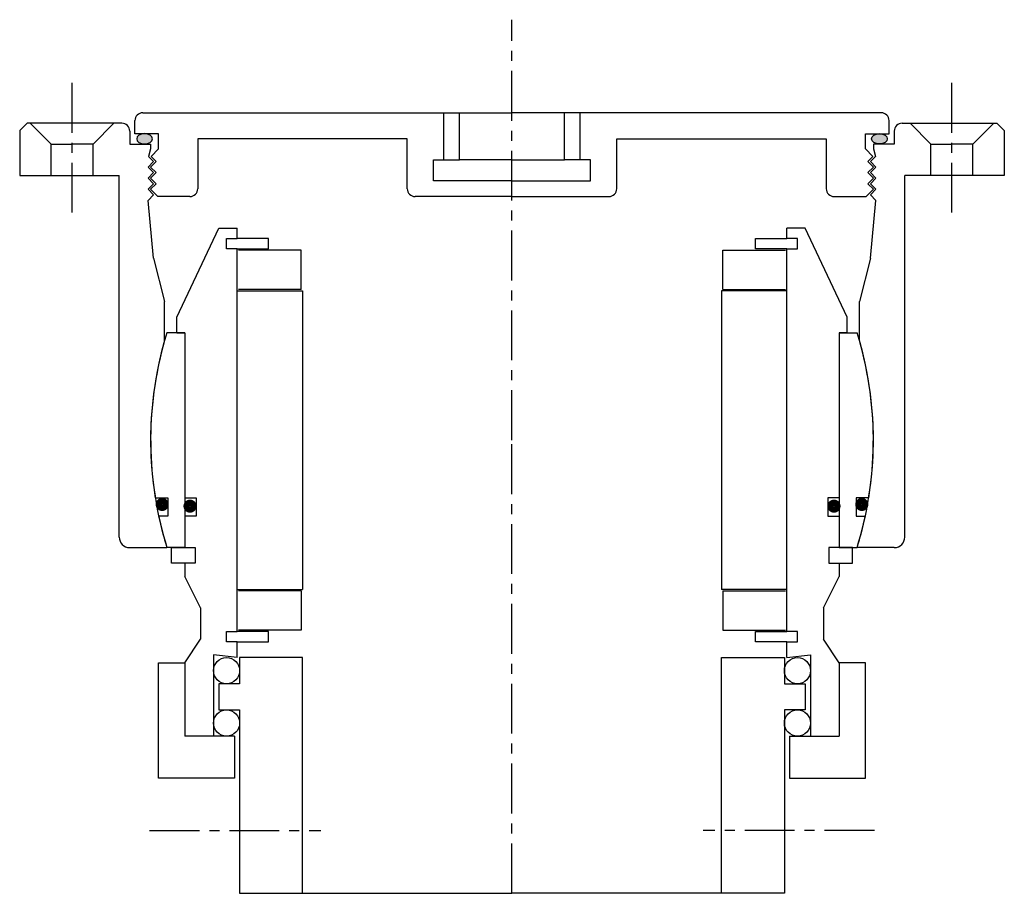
# Model space of a CAD drawing. Header units: millimetres. Extents: x -94 to 94, y 0 to 167.
import ezdxf

# ---------------------------------------------------------------- set-up
doc = ezdxf.new("R2010")
doc.units = ezdxf.units.MM
doc.header["$LTSCALE"] = 0.3
doc.header["$MEASUREMENT"] = 0
doc.linetypes.add('CENTER', pattern=[50.8, 31.75, -6.35, 6.35, -6.35])
doc.layers.get('0').update_dxf_attribs({"linetype": 'CONTINUOUS'})
doc.layers.add('Center', color=1, linetype='CENTER')

# ---------------------------------------------------------------- blocks, each defined once
blk = doc.blocks.new('4s080-bearing')
for p, q in [((-64, 23.5), (-56, 40.5)), ((-56, 40.5), (-52.5, 40.5)), ((-52.5, 38.5), (-52.5, 40.5)), ((56, 40.5), (52.5, 40.5)), ((52.5, 38.5), (52.5, 40.5)), ((64, 23.5), (56, 40.5)), ((-54.5, 36.5), (-54.5, 38.5)), ((-54.5, 38.5), (-52.5, 38.5)), ((-46.5, 38.5), (-52.5, 38.5)), ((-46.5, 36.5), (-46.5, 38.5)), ((46.5, 38.5), (52.5, 38.5)), ((46.5, 36.5), (46.5, 38.5)), ((54.5, 38.5), (52.5, 38.5)), ((54.5, 36.5), (54.5, 38.5)), ((-52.5, 36.5), (-54.5, 36.5)), ((-52.5, -36.5), (-52.5, 36.5)), ((-52.5, 36.5), (-46.5, 36.5)), ((-40.25, 36.25), (-52.25, 36.25)), ((-40.25, 28.75), (-40.25, 36.25)), ((40.25, 36.25), (52.25, 36.25)), ((40.25, 28.75), (40.25, 36.25)), ((52.5, 36.5), (46.5, 36.5)), ((52.5, -36.5), (52.5, 36.5)), ((52.5, 36.5), (54.5, 36.5)), ((-52.5, 28.5), (-40, 28.5)), ((-40.25, 28.75), (-52.25, 28.75)), ((-40, 28.5), (-40, -28.5)), ((40, 28.5), (40, -28.5)), ((52.5, 28.5), (40, 28.5)), ((40.25, 28.75), (52.25, 28.75)), ((-64, 20.5), (-64, 23.5)), ((64, 20.5), (64, 23.5)), ((-62.5, 20.5), (-65.88, 20.5)), ((-64, 20.5), (-62.5, 20.5)), ((-62.5, 20.5), (-62.5, -20.5)), ((-62.5, 20.5), (-62.5, -11)), ((62.5, 20.5), (62.5, -20.5)), ((62.5, 20.5), (65.88, 20.5)), ((62.5, 20.5), (62.5, -11)), ((64, 20.5), (62.5, 20.5)), ((-68.12, -11), (-65.7, -11)), ((-65.7, -11), (-65.7, -14.5)), ((-62.5, -11), (-60.3, -11)), ((-60.3, -11), (-60.3, -14.5)), ((60.3, -11), (60.3, -14.5)), ((62.5, -11), (60.3, -11)), ((65.7, -11), (65.7, -14.5)), ((68.12, -11), (65.7, -11)), ((-65.7, -14.5), (-67.46, -14.5)), ((-60.3, -14.5), (-62.5, -14.5)), ((-62.5, -14.5), (-62.5, -20.5)), ((60.3, -14.5), (62.5, -14.5)), ((62.5, -14.5), (62.5, -20.5)), ((65.7, -14.5), (67.46, -14.5)), ((-62.5, -20.5), (-65.88, -20.5)), ((-65, -20.5), (-62.5, -20.5)), ((-65, -23.5), (-65, -20.5)), ((-62.5, -20.5), (-60.5, -20.5)), ((-60.5, -20.5), (-60.5, -23.5)), ((62.5, -20.5), (60.5, -20.5)), ((60.5, -20.5), (60.5, -23.5)), ((62.5, -20.5), (65.88, -20.5)), ((65, -20.5), (62.5, -20.5)), ((65, -23.5), (65, -20.5)), ((-62.5, -23.5), (-65, -23.5)), ((-62.5, -23.5), (-62.5, -26)), ((-60.5, -23.5), (-62.5, -23.5)), ((60.5, -23.5), (62.5, -23.5)), ((62.5, -23.5), (62.5, -26)), ((62.5, -23.5), (65, -23.5)), ((-59.5, -32), (-62.5, -26)), ((59.5, -32), (62.5, -26)), ((-52.5, -28.5), (-40, -28.5)), ((-40.25, -28.75), (-52.25, -28.75)), ((-40.25, -28.75), (-40.25, -36.25)), ((52.5, -28.5), (40, -28.5)), ((40.25, -28.75), (52.25, -28.75)), ((40.25, -28.75), (40.25, -36.25)), ((-59.5, -32), (-59.5, -38)), ((59.5, -32), (59.5, -38)), ((-54.5, -38.5), (-54.5, -36.5)), ((-54.5, -36.5), (-52.5, -36.5)), ((-46.5, -36.5), (-52.5, -36.5)), ((-40.25, -36.25), (-52.25, -36.25)), ((-46.5, -38.5), (-46.5, -36.5)), ((40.25, -36.25), (52.25, -36.25)), ((46.5, -36.5), (52.5, -36.5)), ((46.5, -38.5), (46.5, -36.5)), ((54.5, -36.5), (52.5, -36.5)), ((54.5, -38.5), (54.5, -36.5)), ((-62.5, -42.5), (-59.5, -38)), ((-52.5, -38.5), (-54.5, -38.5)), ((-52.5, -38.5), (-46.5, -38.5)), ((-52.5, -41.5), (-52.5, -38.5)), ((52.5, -38.5), (46.5, -38.5)), ((52.5, -38.5), (54.5, -38.5)), ((52.5, -41.5), (52.5, -38.5)), ((62.5, -42.5), (59.5, -38)), ((-57, -41), (-57, -56.5)), ((-52.5, -41.5), (-57, -41)), ((52.5, -41.5), (57, -41)), ((57, -41), (57, -56.5)), ((-67.5, -64.5), (-67.5, -42.5)), ((-67.5, -42.5), (-62.5, -42.5)), ((-62.5, -42.5), (-62.5, -56.5)), ((-62.5, -42.5), (-62.5, -51.67)), ((-40, -41.5), (-52, -41.5)), ((-52, -41.5), (-52, -46.5)), ((-40, -86.5), (-40, -41.5)), ((40, -41.5), (52, -41.5)), ((40, -86.5), (40, -41.5)), ((52, -41.5), (52, -46.5)), ((67.5, -42.5), (62.5, -42.5)), ((62.5, -42.5), (62.5, -51.67)), ((62.5, -42.5), (62.5, -56.5)), ((67.5, -64.5), (67.5, -42.5)), ((-56, -46.5), (-56, -51.5)), ((-52, -46.5), (-56, -46.5)), ((52, -46.5), (56, -46.5)), ((56, -46.5), (56, -51.5)), ((-56, -51.5), (-52, -51.5)), ((-52, -51.5), (-52, -86.5)), ((52, -51.5), (52, -86.5)), ((56, -51.5), (52, -51.5)), ((-53, -56.5), (-62.5, -56.5)), ((-53, -56.5), (-53, -64.5)), ((53, -56.5), (53, -64.5)), ((53, -56.5), (62.5, -56.5)), ((-53, -64.5), (-67.5, -64.5)), ((53, -64.5), (67.5, -64.5)), ((-52, -86.5), (-40, -86.5)), ((-40, -86.5), (0, -86.5)), ((40, -86.5), (0, -86.5)), ((52, -86.5), (40, -86.5))]:
    blk.add_line(p, q)
at = {"const_width": 1.2}
for points in [[(-67.44, -12.27, 1), (-66.14, -12.27, 1)], [(67.44, -12.27, -1), (66.14, -12.27, -1)], [(-62.13, -12.6, 1), (-60.83, -12.6, 1)], [(62.13, -12.6, -1), (60.83, -12.6, -1)]]:
    blk.add_lwpolyline(points, format="xyb", close=True, dxfattribs=at)
for centre in [(-54.5, -44), (54.5, -44), (-54.5, -54), (54.5, -54)]:
    blk.add_circle(centre, 2.5)
for start, end in [(162.7164, 189.1732), (350.8268, 17.2836), (192.1308, 197.2836), (342.7164, 347.8692)]:
    blk.add_arc((0, 0), 69, start, end)
at = {"layer": 'Center'}
for p, q in [((0, -86.5), (0, 0)), ((-69.21, -74.5), (-36.47, -74.5)), ((69.21, -74.5), (36.47, -74.5))]:
    blk.add_line(p, q, dxfattribs=at)
blk = doc.blocks.new('4S080-house-cover')
h = blk.add_hatch(color=256)
edge = h.paths.add_edge_path()
edge.add_ellipse((-70.16, 57.54), major_axis=(1.5, 0), ratio=0.647319, start_angle=-259.6975, end_angle=79.6975)
edge.add_line((-69.89, 58.5), (-70.43, 58.5))
h = blk.add_hatch(color=256)
edge = h.paths.add_edge_path()
edge.add_ellipse((70.16, 57.54), major_axis=(-1.5, 0), ratio=0.647319, start_angle=280.3025, end_angle=619.6975, ccw=False)
edge.add_line((69.89, 58.5), (70.43, 58.5))
for p, q in [((-70.5, 62.5), (0, 62.5)), ((-13, 53.5), (-13, 62.5)), ((-10, 53.5), (-10, 62.5)), ((70.5, 62.5), (0, 62.5)), ((10, 53.5), (10, 62.5)), ((13, 53.5), (13, 62.5)), ((-92.6, 60.5), (-94, 59.1)), ((-74.5, 60.5), (-92.6, 60.5)), ((-92, 60.5), (-88, 56.5)), ((-76, 60.5), (-80, 56.5)), ((-72, 58.5), (-72, 61)), ((72, 58.5), (72, 61)), ((74.5, 60.5), (92.6, 60.5)), ((76, 60.5), (80, 56.5)), ((92, 60.5), (88, 56.5)), ((92.6, 60.5), (94, 59.1)), ((-94, 59.1), (-94, 50.5)), ((-73, 59), (-73, 56.5)), ((-67.5, 58.5), (-72, 58.5)), ((-67.5, 55.6), (-67.5, 58.5)), ((67.5, 58.5), (72, 58.5)), ((67.5, 55.6), (67.5, 58.5)), ((73, 59), (73, 56.5)), ((94, 59.1), (94, 50.5)), ((-88, 50.5), (-88, 56.5)), ((-88, 56.5), (-84, 56.5)), ((-80, 56.5), (-84, 56.5)), ((-80, 50.5), (-80, 56.5)), ((-73, 56.5), (-69, 56.5)), ((-69, 56.5), (-69, 55.6)), ((-20, 57.5), (-60, 57.5)), ((-60, 57.5), (-60, 48)), ((-20, 48), (-20, 57.5)), ((20, 57.5), (60, 57.5)), ((20, 48), (20, 57.5)), ((60, 57.5), (60, 48)), ((73, 56.5), (69, 56.5)), ((69, 56.5), (69, 55.6)), ((80, 56.5), (84, 56.5)), ((80, 50.5), (80, 56.5)), ((88, 56.5), (84, 56.5)), ((88, 50.5), (88, 56.5)), ((-69, 55.6), (-69.42, 54.18)), ((-67.5, 55.6), (-68.92, 54.18)), ((67.5, 55.6), (68.92, 54.18)), ((69, 55.6), (69.42, 54.18)), ((-69.5, 52.14), (-68.44, 53.2)), ((-68.44, 53.2), (-69.42, 54.18)), ((-69, 52.14), (-67.94, 53.2)), ((-67.94, 53.2), (-68.92, 54.18)), ((-15, 53.5), (-10, 53.5)), ((-15, 49.5), (-15, 53.5)), ((0, 53.5), (-10, 53.5)), ((0, 53.5), (10, 53.5)), ((15, 53.5), (10, 53.5)), ((15, 49.5), (15, 53.5)), ((67.94, 53.2), (68.92, 54.18)), ((69, 52.14), (67.94, 53.2)), ((68.44, 53.2), (69.42, 54.18)), ((69.5, 52.14), (68.44, 53.2)), ((-68.44, 51.08), (-69.5, 52.14)), ((-69.5, 50.02), (-68.44, 51.08)), ((-67.94, 51.08), (-69, 52.14)), ((-69, 50.02), (-67.94, 51.08)), ((67.94, 51.08), (69, 52.14)), ((69, 50.02), (67.94, 51.08)), ((68.44, 51.08), (69.5, 52.14)), ((69.5, 50.02), (68.44, 51.08)), ((-94, 50.5), (-75, 50.5)), ((-75, -18.5), (-75, 50.5)), ((-68.44, 48.96), (-69.5, 50.02)), ((-69.5, 47.9), (-68.44, 48.96)), ((-67.94, 48.96), (-69, 50.02)), ((-69, 47.9), (-67.94, 48.96)), ((0, 49.5), (-15, 49.5)), ((0, 49.5), (15, 49.5)), ((67.94, 48.96), (69, 50.02)), ((69, 47.9), (67.94, 48.96)), ((68.44, 48.96), (69.5, 50.02)), ((69.5, 47.9), (68.44, 48.96)), ((94, 50.5), (75, 50.5)), ((75, -18.5), (75, 50.5)), ((-68.44, 46.84), (-69.5, 47.9)), ((-67.6, 46.5), (-69, 47.9)), ((67.6, 46.5), (69, 47.9)), ((68.44, 46.84), (69.5, 47.9)), ((-69.5, 45.78), (-68.44, 46.84)), ((-68.44, 34.72), (-69.5, 45.78)), ((-61.5, 46.5), (-67.6, 46.5)), ((0, 46.5), (-18.5, 46.5)), ((0, 46.5), (18.5, 46.5)), ((61.5, 46.5), (67.6, 46.5)), ((69.5, 45.78), (68.44, 46.84)), ((68.44, 34.72), (69.5, 45.78)), ((-68.44, 34.72), (-66.32, 26.5)), ((68.44, 34.72), (66.32, 26.5)), ((-66.32, 19.04), (-66.32, 26.5)), ((66.32, 19.04), (66.32, 26.5)), ((-73, -20.5), (-65.88, -20.5)), ((73, -20.5), (65.88, -20.5))]:
    blk.add_line(p, q)
for centre, radius, start, end in [((-70.5, 61), 1.5, 90, 180), ((70.5, 61), 1.5, 0, 90), ((-74.5, 59), 1.5, 0, 90), ((74.5, 59), 1.5, 90, 180), ((-61.5, 48), 1.5, 270, 0), ((-18.5, 48), 1.5, 180, 270), ((18.5, 48), 1.5, 270, 0), ((61.5, 48), 1.5, 180, 270), ((0, 0), 69, 163.9815, 197.2836), ((0, 0), 69, 342.7164, 16.0185), ((-73, -18.5), 2, 180, 270), ((73, -18.5), 2, 270, 0)]:
    blk.add_arc(centre, radius, start, end)
at = {"extrusion": (0, 0, -1)}
blk.add_ellipse((-70.16, 57.54), major_axis=(1.5, 0), ratio=0.647319, dxfattribs=at)
blk.add_ellipse((70.16, 57.54), major_axis=(-1.5, 0), ratio=0.647319)
at = {"layer": 'Center'}
for p, q in [((0, 0), (0, 80.26)), ((-84, 43.44), (-84, 70.08)), ((84, 43.44), (84, 70.08))]:
    blk.add_line(p, q, dxfattribs=at)

msp = doc.modelspace()

# ---------------------------------------------------------------- block references
for name in ['4S080-house-cover', '4s080-bearing']:
    msp.add_blockref(name, (0, 86.5))

doc.saveas('drawing.dxf')
